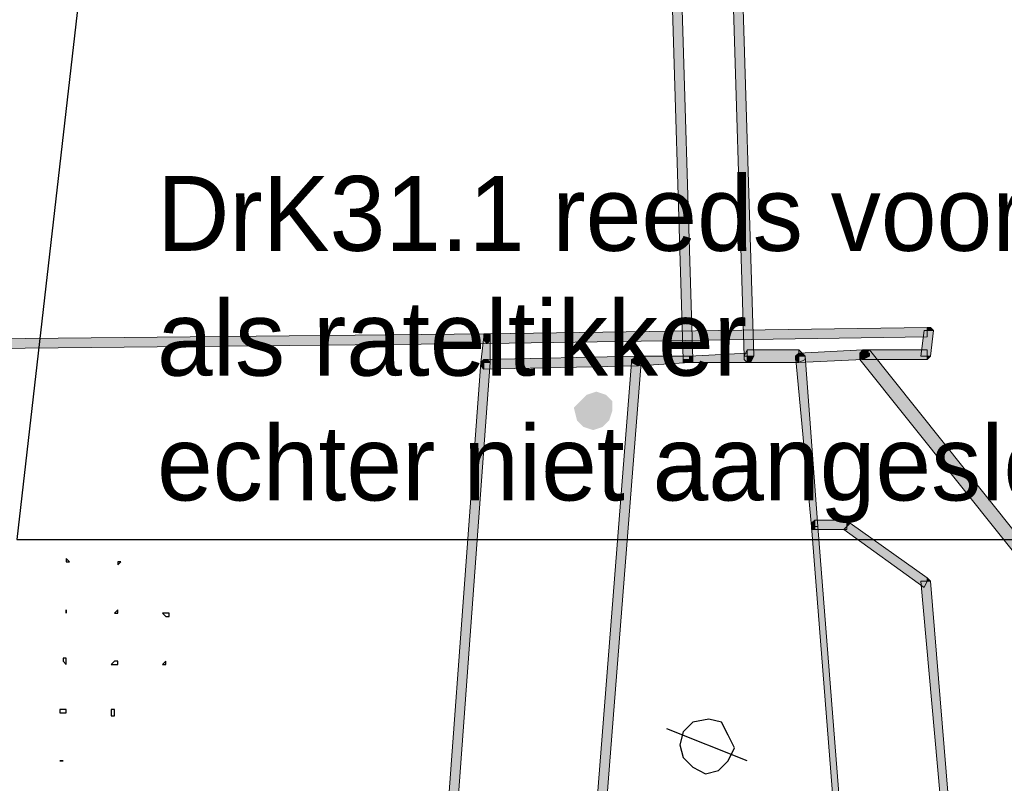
# Model space of a CAD drawing. Header units: millimetres. Extents: x -27 to 2301, y -256 to 766.
# Tile 16 of 97: x 213 to 223, y 37 to 45. Entities that reach past the tile are written whole.
import ezdxf

# ---------------------------------------------------------------- set-up
doc = ezdxf.new("R2010")
doc.units = ezdxf.units.MM
doc.layers.add('SIV-ONDERGROND-ALG', color=251, linetype='Continuous')
doc.layers.add('WEG-XX-TEKST25', color=2, linetype='Continuous')
doc.styles.add('rtw_iso', font='iso-rtw.shx')

msp = doc.modelspace()

# ---------------------------------------------------------------- hatches: boundary and pattern name
at = {"layer": 'SIV-ONDERGROND-ALG'}
h = msp.add_hatch(color=256, dxfattribs=at)
h.dxf.hatch_style = 2
h.paths.add_polyline_path([(219.3852, 45.5972), (219.3209, 45.5972), (219.4496, 41.3192), (219.5461, 41.3192), (219.4174, 45.5972)])
h = msp.add_hatch(color=256, dxfattribs=at)
h.dxf.hatch_style = 2
h.paths.add_polyline_path([(220.0929, 41.3514), (220.1572, 41.3514), (220.0285, 45.5972), (219.932, 45.5972), (220.0607, 41.3514)])
h = msp.add_hatch(color=256, dxfattribs=at)
h.dxf.hatch_style = 2
h.paths.add_polyline_path([(217.4875, 41.5444), (217.4875, 41.4801), (221.8941, 41.5444), (221.8941, 41.6409), (217.4875, 41.5766)])
h = msp.add_hatch(color=256, dxfattribs=at)
h.dxf.hatch_style = 2
h.paths.add_polyline_path([(221.8941, 41.6087), (221.862, 41.6087), (221.8298, 41.3514), (221.9263, 41.3514), (221.9584, 41.6087)])
h = msp.add_hatch(color=256, dxfattribs=at)
h.dxf.hatch_style = 2
h.paths.add_polyline_path([(221.8941, 41.6409), (221.9263, 41.6409), (221.9584, 41.6087), (221.8941, 41.6087)])
h = msp.add_hatch(color=256, dxfattribs=at)
h.dxf.hatch_style = 2
h.paths.add_polyline_path([(217.4875, 41.5444), (217.4875, 41.5766), (207.9023, 41.4801), (207.9023, 41.3836), (217.4875, 41.4801)])
h = msp.add_hatch(color=256, dxfattribs=at)
h.dxf.hatch_style = 2
h.paths.add_polyline_path([(217.4875, 41.5444), (217.4553, 41.5444), (217.4232, 41.2871), (217.5197, 41.2871), (217.5197, 41.5444)])
h = msp.add_hatch(color=256, dxfattribs=at)
h.dxf.hatch_style = 2
h.paths.add_polyline_path([(217.4553, 41.5444), (217.4553, 41.5766), (217.5197, 41.5766), (217.5197, 41.5444), (217.4875, 41.5444)])
h = msp.add_hatch(color=256, dxfattribs=at)
h.dxf.hatch_style = 2
h.paths.add_polyline_path([(217.4875, 41.4801), (217.4553, 41.5122), (217.4553, 41.5444), (217.4875, 41.5766), (217.4875, 41.5444)])
h = msp.add_hatch(color=256, dxfattribs=at)
h.dxf.hatch_style = 2
h.paths.add_polyline_path([(217.4875, 41.5766), (217.5197, 41.5444), (217.5197, 41.5122), (217.4875, 41.4801), (217.4875, 41.5444)])
h = msp.add_hatch(color=256, dxfattribs=at)
h.dxf.hatch_style = 2
h.paths.add_polyline_path([(220.0929, 41.2871), (220.0607, 41.3192), (220.0607, 41.3514), (220.0929, 41.4157), (220.0929, 41.3514)])
h = msp.add_hatch(color=256, dxfattribs=at)
h.dxf.hatch_style = 2
h.paths.add_polyline_path([(220.6075, 41.3514), (220.6075, 41.4157), (220.0929, 41.4157), (220.0929, 41.2871), (220.6075, 41.2871)])
h = msp.add_hatch(color=256, dxfattribs=at)
h.dxf.hatch_style = 2
h.paths.add_polyline_path([(221.2508, 41.3514), (221.2508, 41.4157), (220.6075, 41.3836), (220.6075, 41.2871), (221.2508, 41.3192)])
h = msp.add_hatch(color=256, dxfattribs=at)
h.dxf.hatch_style = 2
h.paths.add_polyline_path([(220.6075, 41.4157), (220.6718, 41.3514), (220.6718, 41.3192), (220.6075, 41.2871), (220.6075, 41.3514)])
h = msp.add_hatch(color=256, dxfattribs=at)
h.dxf.hatch_style = 2
h.paths.add_polyline_path([(221.2186, 41.3192), (221.2186, 41.3836), (221.2508, 41.4157), (221.3151, 41.4157), (221.2508, 41.3514)])
h = msp.add_hatch(color=256, dxfattribs=at)
h.dxf.hatch_style = 2
h.paths.add_polyline_path([(221.2508, 41.3514), (221.2186, 41.3192), (223.631, 38.2957), (223.6954, 38.3279), (223.7275, 38.3922), (221.3151, 41.4157)])
h = msp.add_hatch(color=256, dxfattribs=at)
h.dxf.hatch_style = 2
h.paths.add_polyline_path([(221.2508, 41.3192), (221.2186, 41.3514), (221.2186, 41.3836), (221.2508, 41.4157), (221.2508, 41.3514)])
h = msp.add_hatch(color=256, dxfattribs=at)
h.dxf.hatch_style = 2
h.paths.add_polyline_path([(221.2508, 41.4157), (221.3151, 41.3836), (221.3151, 41.3514), (221.2508, 41.3192), (221.2508, 41.3514)])
h = msp.add_hatch(color=256, dxfattribs=at)
h.dxf.hatch_style = 2
h.paths.add_polyline_path([(221.8941, 41.3514), (221.8941, 41.4157), (221.2508, 41.4157), (221.2508, 41.3192), (221.8941, 41.3192)])
h = msp.add_hatch(color=256, dxfattribs=at)
h.dxf.hatch_style = 2
h.paths.add_polyline_path([(217.4232, 41.2871), (217.4553, 41.3192), (217.4875, 41.3192), (217.5197, 41.2871), (217.4553, 41.2871)])
h = msp.add_hatch(color=256, dxfattribs=at)
h.dxf.hatch_style = 2
h.paths.add_polyline_path([(217.4553, 41.2871), (217.4553, 41.2227), (218.9993, 41.2549), (218.9993, 41.3514), (217.4553, 41.3192)])
h = msp.add_hatch(color=256, dxfattribs=at)
h.dxf.hatch_style = 2
h.paths.add_polyline_path([(218.9349, 41.2871), (218.9671, 41.3514), (218.9993, 41.3514), (219.0314, 41.2871), (218.9993, 41.2871)])
h = msp.add_hatch(color=256, dxfattribs=at)
h.dxf.hatch_style = 2
h.paths.add_polyline_path([(218.9993, 41.2549), (218.9349, 41.2871), (218.9349, 41.3192), (218.9993, 41.3514), (218.9993, 41.2871)])
h = msp.add_hatch(color=256, dxfattribs=at)
h.dxf.hatch_style = 2
h.paths.add_polyline_path([(218.9993, 41.3514), (219.0314, 41.3192), (219.0314, 41.2871), (218.9993, 41.2549), (218.9993, 41.2871)])
h = msp.add_hatch(color=256, dxfattribs=at)
h.dxf.hatch_style = 2
h.paths.add_polyline_path([(219.5139, 41.3192), (219.5139, 41.3514), (218.9993, 41.3514), (218.9993, 41.2549), (219.5139, 41.2871)])
h = msp.add_hatch(color=256, dxfattribs=at)
h.dxf.hatch_style = 2
h.paths.add_polyline_path([(219.4496, 41.3192), (219.4496, 41.2871), (219.4817, 41.2871), (219.5139, 41.2871), (219.5139, 41.3192)])
h = msp.add_hatch(color=256, dxfattribs=at)
h.dxf.hatch_style = 2
h.paths.add_polyline_path([(219.5139, 41.3192), (219.5139, 41.2871), (220.0929, 41.2871), (220.0929, 41.3836), (219.5139, 41.3514)])
h = msp.add_hatch(color=256, dxfattribs=at)
h.dxf.hatch_style = 2
h.paths.add_polyline_path([(219.5139, 41.3514), (219.5461, 41.3514), (219.5461, 41.2871), (219.5139, 41.2871), (219.5139, 41.3192)])
h = msp.add_hatch(color=256, dxfattribs=at)
h.dxf.hatch_style = 2
h.paths.add_polyline_path([(220.0929, 41.2871), (220.125, 41.2871), (220.1572, 41.3514), (220.0929, 41.3514)])
h = msp.add_hatch(color=256, dxfattribs=at)
h.dxf.hatch_style = 2
h.paths.add_polyline_path([(220.6075, 41.2871), (220.5753, 41.3192), (220.5753, 41.3514), (220.6075, 41.3836), (220.6075, 41.3514)])
h = msp.add_hatch(color=256, dxfattribs=at)
h.dxf.hatch_style = 2
h.paths.add_polyline_path([(220.5753, 41.3514), (220.6075, 41.3836), (220.6397, 41.3836), (220.6718, 41.3514), (220.6075, 41.3514)])
h = msp.add_hatch(color=256, dxfattribs=at)
h.dxf.hatch_style = 2
h.paths.add_polyline_path([(220.7683, 39.6467), (220.8005, 39.6467), (220.6718, 41.3514), (220.5753, 41.3514), (220.7362, 39.6467)])
h = msp.add_hatch(color=256, dxfattribs=at)
h.dxf.hatch_style = 2
h.paths.add_polyline_path([(221.9263, 41.3514), (221.8941, 41.3192), (221.8941, 41.3514)])
h = msp.add_hatch(color=256, dxfattribs=at)
h.dxf.hatch_style = 2
h.paths.add_polyline_path([(217.005, 34.7254), (217.0372, 34.7254), (217.5197, 41.2871), (217.4232, 41.2871), (216.9407, 34.7254)])
h = msp.add_hatch(color=256, dxfattribs=at)
h.dxf.hatch_style = 2
h.paths.add_polyline_path([(217.4232, 41.2871), (217.4232, 41.2549), (217.4553, 41.2227), (217.4553, 41.2871)])
h = msp.add_hatch(color=256, dxfattribs=at)
h.dxf.hatch_style = 2
h.paths.add_polyline_path([(218.9993, 41.2871), (218.9349, 41.2871), (218.5811, 36.784), (218.6776, 36.784), (219.0314, 41.2871)])
h = msp.add_hatch(color=256, dxfattribs=at)
h.dxf.hatch_style = 2
h.paths.add_polyline_path([(218.4846, 40.9654), (218.4203, 40.9011), (218.5489, 40.8046)])
h = msp.add_hatch(color=256, dxfattribs=at)
h.dxf.hatch_style = 2
h.paths.add_polyline_path([(218.5811, 40.9976), (218.4846, 40.9654), (218.5489, 40.8046)])
h = msp.add_hatch(color=256, dxfattribs=at)
h.dxf.hatch_style = 2
h.paths.add_polyline_path([(218.6776, 40.9654), (218.5811, 40.9976), (218.5489, 40.8046)])
h = msp.add_hatch(color=256, dxfattribs=at)
h.dxf.hatch_style = 2
h.paths.add_polyline_path([(218.7419, 40.9011), (218.6776, 40.9654), (218.5489, 40.8046)])
h = msp.add_hatch(color=256, dxfattribs=at)
h.dxf.hatch_style = 2
h.paths.add_polyline_path([(218.4203, 40.9011), (218.356, 40.8368), (218.5489, 40.8046)])
h = msp.add_hatch(color=256, dxfattribs=at)
h.dxf.hatch_style = 2
h.paths.add_polyline_path([(218.356, 40.8368), (218.3881, 40.7081), (218.5489, 40.8046)])
h = msp.add_hatch(color=256, dxfattribs=at)
h.dxf.hatch_style = 2
h.paths.add_polyline_path([(218.7419, 40.8046), (218.7419, 40.9011), (218.5489, 40.8046)])
h = msp.add_hatch(color=256, dxfattribs=at)
h.dxf.hatch_style = 2
h.paths.add_polyline_path([(218.3881, 40.7081), (218.4524, 40.6438), (218.5489, 40.8046)])
h = msp.add_hatch(color=256, dxfattribs=at)
h.dxf.hatch_style = 2
h.paths.add_polyline_path([(218.4524, 40.6438), (218.5489, 40.6116), (218.5489, 40.8046)])
h = msp.add_hatch(color=256, dxfattribs=at)
h.dxf.hatch_style = 2
h.paths.add_polyline_path([(218.5489, 40.6116), (218.6454, 40.6438), (218.5489, 40.8046)])
h = msp.add_hatch(color=256, dxfattribs=at)
h.dxf.hatch_style = 2
h.paths.add_polyline_path([(218.6454, 40.6438), (218.7098, 40.7081), (218.5489, 40.8046)])
h = msp.add_hatch(color=256, dxfattribs=at)
h.dxf.hatch_style = 2
h.paths.add_polyline_path([(218.7098, 40.7081), (218.7419, 40.8046), (218.5489, 40.8046)])
h = msp.add_hatch(color=256, dxfattribs=at)
h.dxf.hatch_style = 2
h.paths.add_polyline_path([(220.7683, 39.6145), (220.7362, 39.6145), (220.7362, 39.6788), (220.7683, 39.711), (220.7683, 39.6467)])
h = msp.add_hatch(color=256, dxfattribs=at)
h.dxf.hatch_style = 2
h.paths.add_polyline_path([(221.1543, 34.7254), (221.1865, 34.7254), (220.8005, 39.6467), (220.7362, 39.6467), (221.1222, 34.7254)])
h = msp.add_hatch(color=256, dxfattribs=at)
h.dxf.hatch_style = 2
h.paths.add_polyline_path([(220.7683, 39.6467), (220.7683, 39.6145), (221.09, 39.6145), (221.09, 39.711), (220.7683, 39.711)])
h = msp.add_hatch(color=256, dxfattribs=at)
h.dxf.hatch_style = 2
h.paths.add_polyline_path([(221.09, 39.6467), (221.0578, 39.6145), (221.862, 39.0355), (221.8941, 39.0999), (221.8941, 39.132), (221.1222, 39.6788)])
h = msp.add_hatch(color=256, dxfattribs=at)
h.dxf.hatch_style = 2
h.paths.add_polyline_path([(221.09, 39.711), (221.1222, 39.6788), (221.09, 39.6467)])
h = msp.add_hatch(color=256, dxfattribs=at)
h.dxf.hatch_style = 2
h.paths.add_polyline_path([(221.8941, 39.0999), (221.8298, 39.0999), (222.2158, 34.7897), (222.2801, 34.7897), (221.9263, 39.0999)])
h = msp.add_hatch(color=256, dxfattribs=at)
h.dxf.hatch_style = 2
h.paths.add_polyline_path([(221.8941, 39.132), (221.9263, 39.0999), (221.8941, 39.0999)])

# ---------------------------------------------------------------- linework, layer by layer
at = {"layer": 'SIV-ONDERGROND-ALG', "lineweight": 5}
for points in [[(219.3852, 45.5972), (219.3209, 45.5972), (219.4496, 41.3192), (219.5461, 41.3192), (219.4174, 45.5972), (219.3852, 45.5972)], [(220.0929, 41.3514), (220.1572, 41.3514), (220.0285, 45.5972), (219.932, 45.5972), (220.0607, 41.3514), (220.0929, 41.3514)], [(217.4875, 41.5444), (217.4875, 41.4801), (221.8941, 41.5444), (221.8941, 41.6409), (217.4875, 41.5766), (217.4875, 41.5444)], [(221.8941, 41.6087), (221.862, 41.6087), (221.8298, 41.3514), (221.9263, 41.3514), (221.9584, 41.6087), (221.8941, 41.6087)], [(221.8941, 41.6409), (221.9263, 41.6409), (221.9584, 41.6087), (221.9584, 41.6087)], [(217.4875, 41.5444), (217.4875, 41.5766), (207.9023, 41.4801), (207.9023, 41.3836), (217.4875, 41.4801), (217.4875, 41.5444)], [(217.4875, 41.5444), (217.4553, 41.5444), (217.4232, 41.2871), (217.5197, 41.2871), (217.5197, 41.5444), (217.4875, 41.5444)], [(217.4553, 41.5444), (217.4553, 41.5766), (217.5197, 41.5766), (217.5197, 41.5444)], [(217.4875, 41.4801), (217.4553, 41.5122), (217.4553, 41.5444), (217.4875, 41.5766)], [(217.4875, 41.5766), (217.5197, 41.5444), (217.5197, 41.5122), (217.4875, 41.4801)], [(220.0929, 41.2871), (220.0607, 41.3192), (220.0607, 41.3514), (220.0929, 41.4157)], [(220.6075, 41.3514), (220.6075, 41.4157), (220.0929, 41.4157), (220.0929, 41.2871), (220.6075, 41.2871), (220.6075, 41.3514)], [(221.2508, 41.3514), (221.2508, 41.4157), (220.6075, 41.3836), (220.6075, 41.2871), (221.2508, 41.3192), (221.2508, 41.3514)], [(220.6075, 41.4157), (220.6718, 41.3514), (220.6718, 41.3192), (220.6075, 41.2871)], [(221.2186, 41.3192), (221.2186, 41.3836), (221.2508, 41.4157), (221.3151, 41.4157)], [(221.2508, 41.3514), (221.2186, 41.3192), (223.631, 38.2957), (223.6954, 38.3279), (223.7275, 38.3922), (221.3151, 41.4157), (221.2508, 41.3514)], [(221.2508, 41.3192), (221.2186, 41.3514), (221.2186, 41.3836), (221.2508, 41.4157)], [(221.2508, 41.4157), (221.3151, 41.3836), (221.3151, 41.3514), (221.2508, 41.3192)], [(221.8941, 41.3514), (221.8941, 41.4157), (221.2508, 41.4157), (221.2508, 41.3192), (221.8941, 41.3192), (221.8941, 41.3514)], [(217.4232, 41.2871), (217.4553, 41.3192), (217.4875, 41.3192), (217.5197, 41.2871)], [(217.4553, 41.2871), (217.4553, 41.2227), (218.9993, 41.2549), (218.9993, 41.3514), (217.4553, 41.3192), (217.4553, 41.2871)], [(218.9349, 41.2871), (218.9671, 41.3514), (218.9993, 41.3514), (219.0314, 41.2871)], [(218.9993, 41.2549), (218.9349, 41.2871), (218.9349, 41.3192), (218.9993, 41.3514)], [(218.9993, 41.3514), (219.0314, 41.3192), (219.0314, 41.2871), (218.9993, 41.2549)], [(219.5139, 41.3192), (219.5139, 41.3514), (218.9993, 41.3514), (218.9993, 41.2549), (219.5139, 41.2871), (219.5139, 41.3192)], [(219.4496, 41.3192), (219.4496, 41.2871), (219.4817, 41.2871), (219.5139, 41.2871)], [(219.5139, 41.3192), (219.5139, 41.2871), (220.0929, 41.2871), (220.0929, 41.3836), (219.5139, 41.3514), (219.5139, 41.3192)], [(219.5139, 41.3514), (219.5461, 41.3514), (219.5461, 41.2871), (219.5139, 41.2871)], [(220.0929, 41.2871), (220.125, 41.2871), (220.1572, 41.3514)], [(220.6075, 41.2871), (220.5753, 41.3192), (220.5753, 41.3514), (220.6075, 41.3836)], [(220.5753, 41.3514), (220.6075, 41.3836), (220.6397, 41.3836), (220.6718, 41.3514)], [(220.7683, 39.6467), (220.8005, 39.6467), (220.6718, 41.3514), (220.5753, 41.3514), (220.7362, 39.6467), (220.7683, 39.6467)], [(221.9263, 41.3514), (221.9263, 41.3514), (221.8941, 41.3192)], [(217.005, 34.7254), (217.0372, 34.7254), (217.5197, 41.2871), (217.4232, 41.2871), (216.9407, 34.7254), (217.005, 34.7254)], [(217.4232, 41.2871), (217.4232, 41.2549), (217.4553, 41.2227), (217.4553, 41.2227)], [(218.9993, 41.2871), (218.9349, 41.2871), (218.5811, 36.784), (218.6776, 36.784), (219.0314, 41.2871), (218.9993, 41.2871)], [(220.7683, 39.6145), (220.7362, 39.6145), (220.7362, 39.6788), (220.7683, 39.711)], [(221.1543, 34.7254), (221.1865, 34.7254), (220.8005, 39.6467), (220.7362, 39.6467), (221.1222, 34.7254), (221.1543, 34.7254)], [(220.7683, 39.6467), (220.7683, 39.6145), (221.09, 39.6145), (221.09, 39.711), (220.7683, 39.711), (220.7683, 39.6467)], [(221.09, 39.6467), (221.0578, 39.6145), (221.862, 39.0355), (221.8941, 39.0999), (221.8941, 39.132), (221.1222, 39.6788), (221.09, 39.6467)], [(221.09, 39.711), (221.1222, 39.6788)], [(221.8941, 39.0999), (221.8298, 39.0999), (222.2158, 34.7897), (222.2801, 34.7897), (221.9263, 39.0999), (221.8941, 39.0999)], [(221.8941, 39.132), (221.9263, 39.0999)]]:
    msp.add_lwpolyline(points, dxfattribs=at)
at = {"layer": 'SIV-ONDERGROND-ALG', "lineweight": 25}
for points in [[(213.306, 39.2928), (213.2739, 39.325), (213.2739, 39.2928), (213.2739, 39.2928), (213.306, 39.2928), (213.306, 39.2928)], [(213.7885, 39.2928), (213.7885, 39.2928), (213.7885, 39.2607), (213.7885, 39.2607), (213.8207, 39.2928), (213.7885, 39.2928)], [(213.2739, 38.8104), (213.2739, 38.7782), (213.2739, 38.7782), (213.2739, 38.8104), (213.2739, 38.8104)], [(213.7885, 38.7782), (213.7885, 38.8104), (213.7563, 38.7782), (213.7563, 38.7782), (213.7885, 38.7782), (213.7885, 38.7782)], [(214.3032, 38.7782), (214.271, 38.7782), (214.2388, 38.7782), (214.271, 38.746), (214.3032, 38.746), (214.3032, 38.7782)], [(213.2739, 38.3279), (213.2417, 38.3279), (213.2417, 38.2957), (213.2739, 38.2636), (213.2739, 38.2957), (213.2739, 38.3279)], [(213.7885, 38.2957), (213.7563, 38.2957), (213.7242, 38.2636), (213.7563, 38.2636), (213.7885, 38.2636), (213.7885, 38.2957)], [(214.271, 38.2636), (214.271, 38.2957), (214.2388, 38.2636), (214.2388, 38.2636), (214.271, 38.2636), (214.271, 38.2636)], [(213.2739, 37.8132), (213.2417, 37.8132), (213.2095, 37.8132), (213.2095, 37.7811), (213.2739, 37.7811), (213.2739, 37.8132)], [(213.7563, 37.8132), (213.7242, 37.8132), (213.7242, 37.7811), (213.7242, 37.7489), (213.7563, 37.7489), (213.7563, 37.8132)], [(219.7069, 37.7168), (219.5461, 37.6846), (219.4496, 37.5881), (219.4174, 37.4594), (219.4496, 37.3308), (219.5461, 37.2343), (219.6747, 37.1699), (219.8034, 37.2021), (219.8999, 37.2986), (219.9642, 37.4273), (219.8999, 37.5559), (219.8355, 37.6846), (219.7069, 37.7168)], [(220.0929, 37.2986), (219.2887, 37.6203)], [(213.2417, 37.2986), (213.2095, 37.2986), (213.2095, 37.2986), (213.2417, 37.2986), (213.2417, 37.2986)]]:
    msp.add_lwpolyline(points, dxfattribs=at)
at = {"layer": 'WEG-XX-TEKST25'}
msp.add_lwpolyline([(210.6055, 54.6867), (214.5128, 54.686), (212.7797, 39.5173), (226.2835, 39.5173)], dxfattribs=at)

# ---------------------------------------------------------------- texts
at = {"layer": 'WEG-XX-TEKST25', "insert": (214.1828, 43.1572), "char_height": 0.75, "width": 12.243379, "attachment_point": 1, "style": 'rtw_iso'}
msp.add_mtext('DrK31.1 reeds voorbereid als rateltikker\\Pechter niet aangesloten', dxfattribs=at)

doc.saveas('drawing.dxf')
